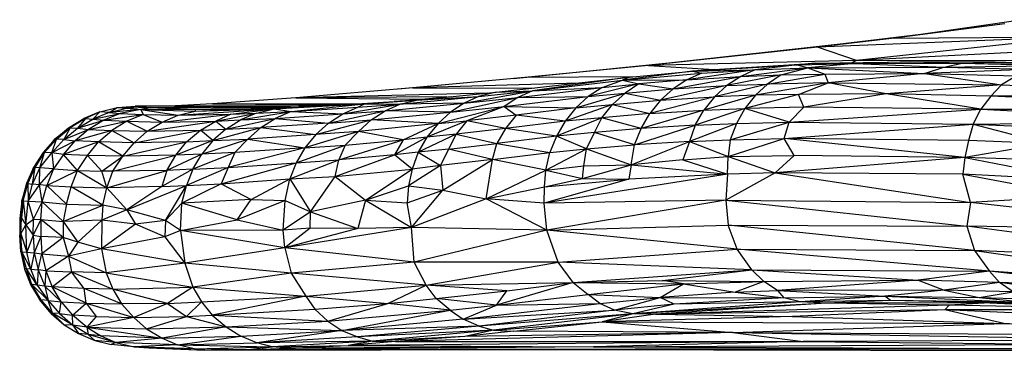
# Paper-space layout '_Derecha' of a CAD drawing. Header units: millimetres. Extents: x -677 to -71, y -2 to 78.
# Tile 1 of 13: x -677 to -628, y 2 to 19. Entities that reach past the tile are written whole.
import ezdxf

# ---------------------------------------------------------------- set-up
doc = ezdxf.new("R2010")
doc.units = ezdxf.units.MM

psp = doc.layouts.new('_Derecha')

# ---------------------------------------------------------------- linework, layer by layer
at = {"color": 7, "linetype": 'Continuous', "lineweight": 25}
for p, q in [((-627.691, 18.918), (-633.253, 18.191)), ((-626.782, 19.12), (-631.925, 18.378)), ((-627.691, 18.918), (-631.925, 18.378)), ((-631.925, 18.378), (-637.137, 17.726)), ((-631.925, 18.378), (-635.839, 17.909)), ((-631.925, 18.378), (-633.253, 18.191)), ((-635.839, 17.909), (-644.625, 16.926)), ((-624.147, 18.255), (-637.137, 17.726)), ((-633.253, 18.191), (-637.137, 17.726)), ((-635.839, 17.909), (-637.137, 17.726)), ((-624.147, 18.255), (-635.178, 17.062)), ((-616.851, 18.009), (-635.178, 17.062)), ((-633.253, 18.191), (-624.147, 18.255)), ((-637.137, 17.726), (-645.659, 16.806)), ((-637.137, 17.726), (-644.625, 16.926)), ((-635.178, 17.062), (-637.137, 17.726)), ((-644.625, 16.926), (-652.459, 16.144)), ((-635.178, 17.062), (-645.659, 16.806)), ((-644.625, 16.926), (-645.659, 16.806)), ((-642.339, 16.614), (-637.23, 16.921)), ((-637.23, 16.921), (-638.139, 16.85)), ((-638.139, 16.85), (-635.237, 16.914)), ((-635.237, 16.914), (-637.622, 16.694)), ((-637.23, 16.921), (-632.439, 16.996)), ((-637.23, 16.921), (-635.237, 16.914)), ((-635.178, 17.062), (-635.404, 16.949)), ((-632.439, 16.996), (-635.237, 16.914)), ((-635.237, 16.914), (-629.844, 16.922)), ((-635.237, 16.914), (-630.771, 16.727)), ((-626.178, 17.051), (-635.178, 17.062)), ((-628.175, 16.971), (-632.439, 16.996)), ((-632.439, 16.996), (-629.844, 16.922)), ((-630.771, 16.727), (-629.844, 16.922)), ((-629.844, 16.922), (-628.175, 16.971)), ((-629.844, 16.922), (-625.311, 16.81)), ((-629.844, 16.922), (-623.973, 16.848)), ((-628.175, 16.971), (-623.973, 16.848)), ((-619.024, 16.764), (-628.175, 16.971)), ((-628.175, 16.971), (-618.091, 16.763)), ((-645.659, 16.806), (-652.398, 16.15)), ((-645.659, 16.806), (-651.879, 16.197)), ((-643.43, 16.528), (-646.964, 16.075)), ((-646.964, 16.075), (-642.968, 16.419)), ((-646.605, 16.218), (-643.43, 16.528)), ((-645.659, 16.806), (-642.32, 16.615)), ((-640.293, 16.585), (-643.719, 16.085)), ((-642.968, 16.419), (-643.719, 16.085)), ((-643.43, 16.528), (-638.139, 16.85)), ((-642.339, 16.614), (-643.43, 16.528)), ((-643.43, 16.528), (-640.293, 16.585)), ((-643.43, 16.528), (-642.968, 16.419)), ((-642.968, 16.419), (-640.293, 16.585)), ((-642.339, 16.614), (-638.139, 16.85)), ((-641.008, 16.254), (-637.622, 16.694)), ((-640.293, 16.585), (-641.008, 16.254)), ((-638.139, 16.85), (-640.293, 16.585)), ((-640.293, 16.585), (-637.622, 16.694)), ((-639.651, 15.875), (-636.761, 16.38)), ((-638.969, 16.333), (-637.622, 16.694)), ((-638.969, 16.333), (-636.761, 16.38)), ((-638.139, 16.85), (-637.622, 16.694)), ((-637.622, 16.694), (-630.771, 16.727)), ((-637.622, 16.694), (-636.761, 16.38)), ((-637.622, 16.694), (-631.738, 16.4)), ((-636.761, 16.38), (-631.738, 16.4)), ((-636.761, 16.38), (-636.591, 15.942)), ((-631.738, 16.4), (-636.591, 15.942)), ((-631.738, 16.4), (-630.771, 16.727)), ((-626.312, 16.621), (-631.738, 16.4)), ((-631.738, 16.4), (-627.865, 15.84)), ((-631.738, 16.4), (-627.108, 16.292)), ((-630.771, 16.727), (-625.311, 16.81)), ((-630.771, 16.727), (-626.312, 16.621)), ((-651.879, 16.197), (-658.267, 15.617)), ((-651.879, 16.197), (-657.538, 15.678)), ((-649.201, 15.925), (-657.538, 15.678)), ((-653.326, 15.459), (-646.605, 16.218)), ((-646.46, 16.232), (-651.879, 16.197)), ((-646.605, 16.218), (-651.498, 15.525)), ((-651.498, 15.525), (-646.964, 16.075)), ((-646.138, 15.882), (-648.692, 15.241)), ((-647.991, 15.702), (-646.964, 16.075)), ((-647.991, 15.702), (-646.138, 15.882)), ((-646.605, 16.218), (-646.964, 16.075)), ((-646.964, 16.075), (-643.719, 16.085)), ((-646.964, 16.075), (-646.138, 15.882)), ((-646.138, 15.882), (-646.836, 15.422)), ((-643.719, 16.085), (-646.138, 15.882)), ((-646.138, 15.882), (-644.417, 15.627)), ((-644.417, 15.627), (-641.008, 16.254)), ((-643.719, 16.085), (-644.417, 15.627)), ((-643.719, 16.085), (-641.008, 16.254)), ((-638.969, 16.333), (-641.702, 15.797)), ((-641.008, 16.254), (-641.702, 15.797)), ((-641.008, 16.254), (-638.969, 16.333)), ((-636.591, 15.942), (-640.264, 15.305)), ((-638.969, 16.333), (-639.651, 15.875)), ((-636.591, 15.942), (-639.651, 15.875)), ((-638.094, 15.351), (-636.591, 15.942)), ((-636.591, 15.942), (-627.865, 15.84)), ((-633.672, 15.38), (-636.591, 15.942)), ((-627.108, 16.292), (-627.865, 15.84)), ((-657.538, 15.678), (-663.423, 15.184)), ((-653.75, 15.418), (-663.423, 15.184)), ((-657.538, 15.678), (-651.451, 15.671)), ((-657.342, 15.069), (-653.326, 15.459)), ((-654.936, 14.911), (-651.498, 15.525)), ((-654.214, 15.245), (-651.498, 15.525)), ((-653.326, 15.459), (-654.214, 15.245)), ((-653.326, 15.459), (-651.498, 15.525)), ((-652.239, 15.193), (-647.991, 15.702)), ((-651.498, 15.525), (-652.239, 15.193)), ((-651.498, 15.525), (-647.991, 15.702)), ((-649.32, 14.667), (-646.836, 15.422)), ((-647.991, 15.702), (-648.692, 15.241)), ((-648.692, 15.241), (-646.836, 15.422)), ((-646.836, 15.422), (-647.46, 14.848)), ((-646.836, 15.422), (-644.417, 15.627)), ((-646.836, 15.422), (-645.043, 15.055)), ((-641.702, 15.797), (-645.043, 15.055)), ((-645.043, 15.055), (-644.417, 15.627)), ((-644.417, 15.627), (-641.702, 15.797)), ((-639.651, 15.875), (-642.326, 15.227)), ((-641.702, 15.797), (-642.326, 15.227)), ((-641.702, 15.797), (-639.651, 15.875)), ((-639.651, 15.875), (-640.264, 15.305)), ((-627.865, 15.84), (-633.672, 15.38)), ((-628.398, 15.263), (-627.865, 15.84)), ((-627.865, 15.84), (-614.845, 15.22)), ((-663.423, 15.184), (-667.627, 14.871)), ((-667.627, 14.871), (-660.027, 14.9)), ((-655.809, 15.221), (-663.423, 15.184)), ((-663.423, 15.184), (-657.131, 15.11)), ((-662.793, 14.727), (-658.472, 14.997)), ((-659.97, 14.877), (-657.342, 15.069)), ((-659.97, 14.877), (-658.472, 14.997)), ((-658.924, 14.524), (-654.936, 14.911)), ((-658.472, 14.997), (-655.559, 15.243)), ((-657.342, 15.069), (-658.472, 14.997)), ((-658.192, 14.858), (-654.214, 15.245)), ((-658.192, 14.858), (-657.342, 15.069)), ((-654.936, 14.911), (-658.192, 14.858)), ((-657.342, 15.069), (-654.214, 15.245)), ((-655.627, 14.451), (-652.239, 15.193)), ((-654.936, 14.911), (-655.627, 14.451)), ((-654.214, 15.245), (-654.936, 14.911)), ((-654.936, 14.911), (-652.239, 15.193)), ((-652.925, 14.737), (-648.692, 15.241)), ((-652.239, 15.193), (-652.925, 14.737)), ((-652.239, 15.193), (-648.692, 15.241)), ((-648.692, 15.241), (-649.32, 14.667)), ((-647.46, 14.848), (-645.043, 15.055)), ((-642.326, 15.227), (-645.583, 14.385)), ((-645.043, 15.055), (-645.583, 14.385)), ((-645.043, 15.055), (-642.326, 15.227)), ((-640.264, 15.305), (-642.863, 14.558)), ((-642.326, 15.227), (-642.863, 14.558)), ((-640.264, 15.305), (-642.326, 15.227)), ((-638.094, 15.351), (-640.792, 14.635)), ((-640.264, 15.305), (-640.792, 14.635)), ((-638.094, 15.351), (-640.264, 15.305)), ((-633.672, 15.38), (-638.094, 15.351)), ((-637.833, 14.706), (-638.094, 15.351)), ((-633.672, 15.38), (-637.833, 14.706)), ((-628.905, 14.599), (-633.672, 15.38)), ((-628.398, 15.263), (-633.672, 15.38)), ((-628.398, 15.263), (-628.905, 14.599)), ((-615.325, 14.653), (-628.398, 15.263)), ((-614.845, 15.22), (-628.398, 15.263)), ((-673.298, 14.481), (-674.112, 14.134)), ((-673.298, 14.481), (-674.028, 14.135)), ((-673.298, 14.481), (-673.663, 14.107)), ((-672.832, 14.446), (-673.663, 14.107)), ((-673.298, 14.481), (-672.429, 14.688)), ((-672.832, 14.446), (-673.298, 14.481)), ((-672.832, 14.446), (-672.429, 14.688)), ((-672.832, 14.446), (-671.964, 14.653)), ((-671.23, 14.586), (-672.832, 14.446)), ((-672.832, 14.446), (-672.279, 14.386)), ((-672.429, 14.688), (-671.528, 14.759)), ((-672.429, 14.688), (-671.964, 14.653)), ((-671.23, 14.586), (-672.279, 14.386)), ((-671.964, 14.653), (-671.528, 14.759)), ((-670.775, 14.684), (-671.964, 14.653)), ((-671.964, 14.653), (-671.23, 14.586)), ((-662.138, 14.768), (-671.528, 14.759)), ((-671.528, 14.759), (-670.775, 14.684)), ((-663.69, 14.696), (-671.528, 14.759)), ((-662.506, 14.745), (-671.528, 14.759)), ((-670.775, 14.684), (-671.23, 14.586)), ((-668.507, 14.593), (-671.23, 14.586)), ((-671.23, 14.586), (-669.352, 14.302)), ((-671.23, 14.586), (-668.494, 14.511)), ((-671.23, 14.586), (-671.124, 14.337)), ((-668.507, 14.593), (-670.775, 14.684)), ((-664.672, 14.661), (-670.775, 14.684)), ((-667.627, 14.871), (-669.809, 14.761)), ((-669.352, 14.302), (-664.518, 14.616)), ((-669.352, 14.302), (-668.494, 14.511)), ((-666.291, 14.605), (-668.507, 14.593)), ((-666.675, 14.592), (-668.507, 14.593)), ((-668.507, 14.593), (-668.494, 14.511)), ((-668.494, 14.511), (-664.518, 14.616)), ((-668.494, 14.511), (-666.675, 14.592)), ((-667.627, 14.871), (-661.13, 14.831)), ((-667.461, 14.01), (-665.412, 14.408)), ((-666.699, 14.349), (-664.518, 14.616)), ((-666.699, 14.349), (-665.412, 14.408)), ((-666.675, 14.592), (-662.793, 14.727)), ((-664.518, 14.616), (-666.675, 14.592)), ((-666.21, 14.066), (-663.667, 14.485)), ((-665.412, 14.408), (-666.21, 14.066)), ((-665.412, 14.408), (-664.518, 14.616)), ((-665.412, 14.408), (-663.667, 14.485)), ((-664.518, 14.616), (-659.97, 14.877)), ((-664.518, 14.616), (-662.793, 14.727)), ((-664.518, 14.616), (-663.667, 14.485)), ((-663.667, 14.485), (-664.463, 14.144)), ((-663.667, 14.485), (-659.97, 14.877)), ((-663.667, 14.485), (-660.301, 14.704)), ((-663.667, 14.485), (-661.054, 14.369)), ((-659.97, 14.877), (-662.793, 14.727)), ((-661.774, 13.905), (-658.924, 14.524)), ((-661.054, 14.369), (-658.192, 14.858)), ((-661.054, 14.369), (-660.301, 14.704)), ((-661.054, 14.369), (-658.924, 14.524)), ((-660.301, 14.704), (-659.97, 14.877)), ((-660.301, 14.704), (-658.192, 14.858)), ((-659.97, 14.877), (-658.192, 14.858)), ((-659.635, 14.061), (-658.924, 14.524)), ((-659.635, 14.061), (-655.627, 14.451)), ((-658.924, 14.524), (-658.192, 14.858)), ((-655.627, 14.451), (-658.924, 14.524)), ((-656.25, 13.878), (-652.925, 14.737)), ((-656.25, 13.878), (-655.627, 14.451)), ((-655.627, 14.451), (-652.925, 14.737)), ((-652.925, 14.737), (-654.813, 14.018)), ((-652.925, 14.737), (-649.32, 14.667)), ((-652.925, 14.737), (-652.32, 14.301)), ((-649.32, 14.667), (-652.32, 14.301)), ((-647.46, 14.848), (-649.859, 13.994)), ((-649.32, 14.667), (-649.859, 13.994)), ((-649.32, 14.667), (-647.46, 14.848)), ((-647.997, 14.176), (-647.46, 14.848)), ((-647.46, 14.848), (-645.583, 14.385)), ((-642.863, 14.558), (-646.022, 13.632)), ((-645.583, 14.385), (-642.863, 14.558)), ((-640.792, 14.635), (-643.3, 13.805)), ((-643.3, 13.805), (-642.863, 14.558)), ((-642.863, 14.558), (-640.792, 14.635)), ((-640.792, 14.635), (-641.222, 13.882)), ((-637.833, 14.706), (-640.792, 14.635)), ((-638.557, 13.953), (-640.792, 14.635)), ((-638.557, 13.953), (-637.833, 14.706)), ((-638.557, 13.953), (-628.905, 14.599)), ((-628.905, 14.599), (-637.833, 14.706)), ((-629.299, 13.851), (-628.905, 14.599)), ((-628.905, 14.599), (-615.325, 14.653)), ((-628.905, 14.599), (-615.758, 13.984)), ((-674.884, 13.669), (-674.028, 14.135)), ((-674.884, 13.669), (-674.112, 14.134)), ((-674.028, 14.135), (-674.801, 13.671)), ((-674.028, 14.135), (-674.433, 13.644)), ((-674.433, 13.644), (-673.663, 14.107)), ((-674.433, 13.644), (-673.104, 14.046)), ((-674.112, 14.134), (-674.028, 14.135)), ((-674.028, 14.135), (-673.663, 14.107)), ((-673.104, 14.046), (-673.868, 13.581)), ((-673.868, 13.581), (-671.939, 13.996)), ((-673.663, 14.107), (-672.279, 14.386)), ((-673.663, 14.107), (-673.104, 14.046)), ((-672.279, 14.386), (-673.104, 14.046)), ((-673.104, 14.046), (-671.124, 14.337)), ((-673.104, 14.046), (-671.939, 13.996)), ((-671.939, 13.996), (-672.692, 13.532)), ((-672.279, 14.386), (-671.124, 14.337)), ((-671.124, 14.337), (-671.939, 13.996)), ((-671.939, 13.996), (-670.912, 13.494)), ((-671.939, 13.996), (-670.164, 13.959)), ((-671.124, 14.337), (-670.164, 13.959)), ((-671.124, 14.337), (-669.352, 14.302)), ((-670.912, 13.494), (-667.461, 14.01)), ((-670.912, 13.494), (-670.164, 13.959)), ((-670.164, 13.959), (-666.699, 14.349)), ((-670.164, 13.959), (-669.352, 14.302)), ((-670.164, 13.959), (-667.461, 14.01)), ((-669.352, 14.302), (-666.699, 14.349)), ((-668.225, 13.547), (-667.461, 14.01)), ((-666.699, 14.349), (-667.461, 14.01)), ((-667.461, 14.01), (-666.21, 14.066)), ((-667.461, 14.01), (-666.946, 13.6)), ((-666.946, 13.6), (-664.463, 14.144)), ((-666.946, 13.6), (-666.21, 14.066)), ((-666.21, 14.066), (-664.463, 14.144)), ((-665.192, 13.679), (-664.463, 14.144)), ((-661.774, 13.905), (-665.192, 13.679)), ((-664.463, 14.144), (-661.054, 14.369)), ((-664.463, 14.144), (-661.774, 13.905)), ((-662.418, 13.327), (-659.635, 14.061)), ((-662.418, 13.327), (-661.774, 13.905)), ((-661.774, 13.905), (-661.054, 14.369)), ((-661.774, 13.905), (-659.635, 14.061)), ((-660.271, 13.486), (-659.635, 14.061)), ((-656.25, 13.878), (-659.635, 14.061)), ((-654.813, 14.018), (-656.822, 13.197)), ((-656.25, 13.878), (-654.813, 14.018)), ((-654.813, 14.018), (-655.347, 13.344)), ((-652.32, 14.301), (-654.813, 14.018)), ((-652.857, 13.629), (-654.813, 14.018)), ((-652.32, 14.301), (-652.857, 13.629)), ((-649.859, 13.994), (-652.857, 13.629)), ((-649.859, 13.994), (-652.32, 14.301)), ((-647.997, 14.176), (-650.296, 13.239)), ((-649.859, 13.994), (-650.296, 13.239)), ((-647.997, 14.176), (-649.859, 13.994)), ((-648.383, 13.432), (-647.997, 14.176)), ((-645.583, 14.385), (-647.997, 14.176)), ((-646.022, 13.632), (-647.997, 14.176)), ((-646.022, 13.632), (-645.583, 14.385)), ((-641.543, 13.065), (-638.557, 13.953)), ((-641.222, 13.882), (-638.557, 13.953)), ((-638.812, 13.133), (-638.557, 13.953)), ((-638.557, 13.953), (-629.299, 13.851)), ((-629.299, 13.851), (-615.758, 13.984)), ((-674.801, 13.671), (-675.576, 13.09)), ((-675.576, 13.09), (-674.884, 13.669)), ((-675.488, 13.097), (-674.801, 13.671)), ((-674.801, 13.671), (-675.125, 13.07)), ((-675.125, 13.07), (-674.433, 13.644)), ((-675.125, 13.07), (-673.868, 13.581)), ((-674.884, 13.669), (-674.801, 13.671)), ((-674.801, 13.671), (-674.433, 13.644)), ((-673.868, 13.581), (-674.551, 13.004)), ((-672.692, 13.532), (-674.551, 13.004)), ((-674.433, 13.644), (-673.868, 13.581)), ((-673.868, 13.581), (-672.692, 13.532)), ((-673.367, 12.956), (-672.692, 13.532)), ((-672.692, 13.532), (-671.58, 12.915)), ((-672.692, 13.532), (-670.912, 13.494)), ((-671.58, 12.915), (-668.225, 13.547)), ((-671.58, 12.915), (-670.912, 13.494)), ((-670.912, 13.494), (-668.225, 13.547)), ((-668.933, 12.963), (-668.225, 13.547)), ((-668.225, 13.547), (-666.946, 13.6)), ((-667.603, 13.021), (-668.225, 13.547)), ((-667.603, 13.021), (-665.192, 13.679)), ((-666.946, 13.6), (-667.603, 13.021)), ((-666.946, 13.6), (-665.192, 13.679)), ((-665.192, 13.679), (-665.845, 13.102)), ((-665.192, 13.679), (-662.418, 13.327)), ((-660.271, 13.486), (-662.97, 12.652)), ((-660.271, 13.486), (-662.418, 13.327)), ((-660.933, 12.799), (-660.271, 13.486)), ((-656.25, 13.878), (-660.271, 13.486)), ((-658.023, 13.061), (-660.271, 13.486)), ((-658.023, 13.061), (-656.25, 13.878)), ((-656.25, 13.878), (-656.822, 13.197)), ((-652.857, 13.629), (-655.347, 13.344)), ((-652.857, 13.629), (-653.292, 12.874)), ((-650.296, 13.239), (-652.857, 13.629)), ((-648.383, 13.432), (-650.296, 13.239)), ((-648.778, 12.604), (-648.383, 13.432)), ((-646.022, 13.632), (-648.383, 13.432)), ((-646.352, 12.815), (-648.383, 13.432)), ((-646.352, 12.815), (-643.3, 13.805)), ((-646.352, 12.815), (-646.022, 13.632)), ((-643.3, 13.805), (-646.022, 13.632)), ((-641.222, 13.882), (-643.581, 12.984)), ((-643.3, 13.805), (-643.581, 12.984)), ((-643.3, 13.805), (-641.222, 13.882)), ((-641.222, 13.882), (-641.543, 13.065)), ((-638.812, 13.133), (-629.299, 13.851)), ((-629.299, 13.851), (-629.523, 13.021)), ((-629.299, 13.851), (-621.048, 13.482)), ((-629.299, 13.851), (-625.59, 12.879)), ((-675.576, 13.09), (-676.159, 12.429)), ((-676.092, 12.423), (-675.488, 13.097)), ((-676.092, 12.423), (-675.576, 13.09)), ((-675.721, 12.398), (-675.488, 13.097)), ((-675.721, 12.398), (-675.125, 13.07)), ((-674.551, 13.004), (-675.721, 12.398)), ((-675.488, 13.097), (-675.576, 13.09)), ((-675.125, 13.07), (-675.488, 13.097)), ((-675.138, 12.329), (-674.551, 13.004)), ((-673.367, 12.956), (-675.138, 12.329)), ((-675.125, 13.07), (-674.551, 13.004)), ((-673.367, 12.956), (-674.551, 13.004)), ((-673.925, 12.273), (-673.367, 12.956)), ((-672.151, 12.239), (-673.367, 12.956)), ((-671.58, 12.915), (-673.367, 12.956)), ((-672.151, 12.239), (-668.933, 12.963)), ((-672.151, 12.239), (-671.58, 12.915)), ((-668.933, 12.963), (-671.58, 12.915)), ((-667.603, 13.021), (-669.469, 12.282)), ((-669.469, 12.282), (-668.933, 12.963)), ((-668.933, 12.963), (-667.603, 13.021)), ((-668.164, 12.344), (-665.845, 13.102)), ((-667.603, 13.021), (-668.164, 12.344)), ((-667.603, 13.021), (-665.845, 13.102)), ((-666.498, 12.419), (-665.845, 13.102)), ((-662.418, 13.327), (-665.845, 13.102)), ((-665.845, 13.102), (-662.97, 12.652)), ((-662.418, 13.327), (-662.97, 12.652)), ((-661.255, 12.05), (-658.023, 13.061)), ((-660.933, 12.799), (-658.023, 13.061)), ((-656.822, 13.197), (-658.46, 12.304)), ((-658.023, 13.061), (-658.46, 12.304)), ((-656.822, 13.197), (-658.023, 13.061)), ((-655.347, 13.344), (-657.258, 12.44)), ((-656.822, 13.197), (-657.258, 12.44)), ((-655.347, 13.344), (-656.822, 13.197)), ((-655.347, 13.344), (-655.738, 12.592)), ((-655.347, 13.344), (-653.292, 12.874)), ((-650.296, 13.239), (-653.292, 12.874)), ((-650.296, 13.239), (-650.621, 12.42)), ((-648.778, 12.604), (-650.296, 13.239)), ((-646.519, 11.803), (-643.581, 12.984)), ((-643.581, 12.984), (-646.352, 12.815)), ((-643.581, 12.984), (-643.929, 12.052)), ((-643.581, 12.984), (-641.543, 13.065)), ((-643.581, 12.984), (-641.637, 12.217)), ((-641.637, 12.217), (-638.812, 13.133)), ((-641.543, 13.065), (-641.637, 12.217)), ((-641.543, 13.065), (-638.812, 13.133)), ((-638.312, 12.268), (-638.812, 13.133)), ((-629.718, 12.178), (-638.812, 13.133)), ((-629.523, 13.021), (-638.812, 13.133)), ((-629.523, 13.021), (-629.718, 12.178)), ((-625.59, 12.879), (-629.523, 13.021)), ((-676.159, 12.429), (-676.65, 11.663)), ((-676.092, 12.423), (-676.65, 11.663)), ((-676.57, 11.669), (-676.092, 12.423)), ((-676.328, 11.65), (-676.092, 12.423)), ((-676.092, 12.423), (-676.159, 12.429)), ((-675.721, 12.398), (-676.092, 12.423)), ((-666.498, 12.419), (-668.616, 11.585)), ((-666.498, 12.419), (-668.164, 12.344)), ((-662.97, 12.652), (-666.841, 11.667)), ((-666.498, 12.419), (-666.841, 11.667)), ((-662.97, 12.652), (-666.498, 12.419)), ((-663.415, 11.894), (-660.933, 12.799)), ((-662.97, 12.652), (-663.415, 11.894)), ((-662.97, 12.652), (-660.933, 12.799)), ((-660.933, 12.799), (-661.255, 12.05)), ((-657.258, 12.44), (-658.46, 12.304)), ((-657.258, 12.44), (-657.559, 11.583)), ((-655.738, 12.592), (-657.258, 12.44)), ((-657.258, 12.44), (-656.134, 11.763)), ((-655.738, 12.592), (-656.134, 11.763)), ((-655.738, 12.592), (-653.292, 12.874)), ((-653.518, 12.068), (-655.738, 12.592)), ((-653.518, 12.068), (-653.292, 12.874)), ((-653.518, 12.068), (-650.621, 12.42)), ((-653.292, 12.874), (-650.621, 12.42)), ((-650.834, 11.539), (-648.778, 12.604)), ((-650.834, 11.539), (-650.621, 12.42)), ((-650.621, 12.42), (-648.778, 12.604)), ((-648.916, 11.754), (-648.778, 12.604)), ((-648.778, 12.604), (-646.352, 12.815)), ((-648.778, 12.604), (-646.519, 11.803)), ((-646.519, 11.803), (-646.352, 12.815)), ((-625.59, 12.879), (-629.718, 12.178)), ((-676.328, 11.65), (-675.721, 12.398)), ((-675.721, 12.398), (-675.632, 11.603)), ((-675.138, 12.329), (-675.721, 12.398)), ((-675.138, 12.329), (-675.632, 11.603)), ((-674.426, 11.521), (-675.138, 12.329)), ((-673.925, 12.273), (-675.138, 12.329)), ((-674.426, 11.521), (-673.925, 12.273)), ((-672.151, 12.239), (-673.925, 12.273)), ((-673.195, 11.485), (-673.925, 12.273)), ((-673.195, 11.485), (-672.151, 12.239)), ((-672.64, 11.479), (-669.469, 12.282)), ((-672.64, 11.479), (-672.151, 12.239)), ((-669.469, 12.282), (-672.151, 12.239)), ((-668.164, 12.344), (-669.926, 11.522)), ((-669.926, 11.522), (-669.469, 12.282)), ((-668.164, 12.344), (-669.469, 12.282)), ((-668.616, 11.585), (-668.164, 12.344)), ((-663.734, 11.088), (-661.255, 12.05)), ((-663.415, 11.894), (-661.255, 12.05)), ((-661.446, 11.213), (-658.46, 12.304)), ((-661.446, 11.213), (-661.255, 12.05)), ((-658.46, 12.304), (-661.255, 12.05)), ((-657.559, 11.583), (-658.46, 12.304)), ((-653.518, 12.068), (-656.134, 11.763)), ((-656.022, 10.529), (-653.518, 12.068)), ((-653.842, 10.092), (-653.518, 12.068)), ((-650.834, 11.539), (-653.518, 12.068)), ((-643.929, 12.052), (-646.519, 11.803)), ((-643.929, 12.052), (-641.637, 12.217)), ((-643.929, 12.052), (-641.679, 11.324)), ((-641.679, 11.324), (-641.637, 12.217)), ((-641.637, 12.217), (-638.312, 12.268)), ((-641.637, 12.217), (-639.269, 11.393)), ((-639.269, 11.393), (-638.312, 12.268)), ((-629.718, 12.178), (-639.269, 11.393)), ((-629.718, 12.178), (-638.312, 12.268)), ((-629.718, 12.178), (-629.818, 11.331)), ((-623.008, 11.947), (-629.718, 12.178)), ((-629.718, 12.178), (-623.928, 11.033)), ((-676.65, 11.663), (-677.004, 10.858)), ((-676.94, 10.85), (-676.57, 11.669)), ((-676.94, 10.85), (-676.65, 11.663)), ((-676.689, 10.833), (-676.57, 11.669)), ((-676.689, 10.833), (-676.328, 11.65)), ((-676.57, 11.669), (-676.65, 11.663)), ((-676.328, 11.65), (-676.57, 11.669)), ((-676.338, 10.796), (-676.328, 11.65)), ((-676.338, 10.796), (-675.632, 11.603)), ((-675.632, 11.603), (-676.328, 11.65)), ((-675.632, 11.603), (-675.966, 10.754)), ((-675.966, 10.754), (-674.426, 11.521)), ((-675.632, 11.603), (-674.426, 11.521)), ((-674.74, 10.695), (-674.426, 11.521)), ((-674.426, 11.521), (-672.959, 10.647)), ((-674.426, 11.521), (-673.195, 11.485)), ((-672.959, 10.647), (-673.195, 11.485)), ((-672.64, 11.479), (-673.195, 11.485)), ((-672.959, 10.647), (-669.926, 11.522)), ((-672.959, 10.647), (-672.64, 11.479)), ((-669.926, 11.522), (-672.64, 11.479)), ((-668.616, 11.585), (-670.184, 10.702)), ((-669.926, 11.522), (-670.184, 10.702)), ((-668.616, 11.585), (-669.926, 11.522)), ((-666.841, 11.667), (-668.937, 10.765)), ((-668.616, 11.585), (-668.937, 10.765)), ((-668.616, 11.585), (-666.841, 11.667)), ((-667.184, 10.845), (-663.415, 11.894)), ((-666.841, 11.667), (-667.184, 10.845)), ((-666.841, 11.667), (-663.415, 11.894)), ((-663.415, 11.894), (-663.734, 11.088)), ((-661.446, 11.213), (-657.559, 11.583)), ((-659.907, 10.018), (-657.559, 11.583)), ((-656.134, 11.763), (-657.755, 10.735)), ((-657.559, 11.583), (-657.755, 10.735)), ((-656.134, 11.763), (-657.559, 11.583)), ((-656.134, 11.763), (-656.022, 10.529)), ((-653.842, 10.092), (-650.834, 11.539)), ((-650.893, 10.683), (-650.834, 11.539)), ((-650.834, 11.539), (-648.916, 11.754)), ((-650.834, 11.539), (-648.98, 11.105)), ((-648.98, 11.105), (-646.519, 11.803)), ((-648.98, 11.105), (-648.916, 11.754)), ((-648.916, 11.754), (-646.519, 11.803)), ((-646.519, 11.803), (-646.652, 11.069)), ((-646.519, 11.803), (-641.679, 11.324)), ((-667.184, 10.845), (-663.734, 11.088)), ((-665.682, 10.058), (-663.734, 11.088)), ((-663.956, 10.004), (-663.734, 11.088)), ((-663.734, 11.088), (-661.446, 11.213)), ((-663.734, 11.088), (-662.688, 9.436)), ((-662.688, 9.436), (-661.446, 11.213)), ((-661.446, 11.213), (-659.907, 10.018)), ((-641.679, 11.324), (-650.915, 9.869)), ((-646.652, 11.069), (-650.915, 9.869)), ((-650.893, 10.683), (-648.98, 11.105)), ((-650.893, 10.683), (-646.652, 11.069)), ((-648.98, 11.105), (-646.652, 11.069)), ((-641.679, 11.324), (-646.652, 11.069)), ((-639.269, 11.393), (-641.76, 10.012)), ((-641.679, 11.324), (-641.76, 10.012)), ((-639.269, 11.393), (-641.679, 11.324)), ((-639.269, 11.393), (-629.426, 9.908)), ((-629.818, 11.331), (-639.269, 11.393)), ((-629.426, 9.908), (-629.818, 11.331)), ((-629.818, 11.331), (-623.933, 10.221)), ((-623.928, 11.033), (-629.818, 11.331)), ((-677.004, 10.858), (-677.234, 9.991)), ((-677.234, 9.991), (-676.94, 10.85)), ((-677.163, 9.991), (-676.94, 10.85)), ((-677.004, 10.858), (-676.94, 10.85)), ((-676.94, 10.85), (-676.919, 9.972)), ((-676.94, 10.85), (-676.689, 10.833)), ((-676.919, 9.972), (-676.689, 10.833)), ((-676.919, 9.972), (-676.338, 10.796)), ((-676.338, 10.796), (-676.689, 10.833)), ((-675.966, 10.754), (-676.338, 10.796)), ((-676.216, 9.94), (-676.338, 10.796)), ((-676.216, 9.94), (-675.966, 10.754)), ((-675.966, 10.754), (-674.986, 9.823)), ((-675.966, 10.754), (-674.74, 10.695)), ((-674.986, 9.823), (-674.74, 10.695)), ((-673.156, 9.769), (-674.74, 10.695)), ((-674.74, 10.695), (-672.959, 10.647)), ((-673.156, 9.769), (-672.959, 10.647)), ((-670.184, 10.702), (-672.959, 10.647)), ((-672.959, 10.647), (-671.937, 9.525)), ((-671.937, 9.525), (-668.937, 10.765)), ((-670.184, 10.702), (-671.937, 9.525)), ((-670.184, 10.702), (-668.937, 10.765)), ((-669.997, 8.986), (-668.937, 10.765)), ((-667.184, 10.845), (-669.173, 9.869)), ((-669.173, 9.869), (-668.937, 10.765)), ((-668.937, 10.765), (-667.184, 10.845)), ((-667.184, 10.845), (-665.682, 10.058)), ((-659.907, 10.018), (-657.755, 10.735)), ((-657.755, 10.735), (-657.816, 9.888)), ((-657.816, 9.888), (-656.022, 10.529)), ((-657.755, 10.735), (-656.022, 10.529)), ((-657.59, 8.631), (-656.022, 10.529)), ((-656.022, 10.529), (-653.842, 10.092)), ((-653.842, 10.092), (-650.893, 10.683)), ((-650.915, 9.869), (-650.893, 10.683)), ((-677.234, 9.991), (-677.327, 9.092)), ((-677.163, 9.991), (-677.259, 9.117)), ((-677.259, 9.117), (-677.234, 9.991)), ((-677.234, 9.991), (-677.163, 9.991)), ((-677.163, 9.991), (-677.033, 8.779)), ((-677.163, 9.991), (-676.919, 9.972)), ((-677.033, 8.779), (-676.919, 9.972)), ((-676.653, 9.053), (-676.919, 9.972)), ((-676.919, 9.972), (-676.216, 9.94)), ((-676.653, 9.053), (-676.216, 9.94)), ((-676.272, 9.038), (-676.216, 9.94)), ((-675.148, 8.942), (-676.216, 9.94)), ((-676.216, 9.94), (-674.986, 9.823)), ((-665.682, 10.058), (-669.173, 9.869)), ((-666.39, 9.02), (-665.682, 10.058)), ((-663.956, 10.004), (-666.39, 9.02)), ((-665.682, 10.058), (-663.956, 10.004)), ((-664.061, 8.504), (-663.956, 10.004)), ((-663.956, 10.004), (-662.688, 9.436)), ((-659.907, 10.018), (-662.688, 9.436)), ((-659.907, 10.018), (-660.299, 8.588)), ((-659.907, 10.018), (-657.59, 8.631)), ((-659.907, 10.018), (-657.816, 9.888)), ((-653.842, 10.092), (-657.59, 8.631)), ((-650.77, 8.504), (-653.842, 10.092)), ((-650.915, 9.869), (-653.842, 10.092)), ((-641.76, 10.012), (-650.915, 9.869)), ((-641.76, 10.012), (-650.77, 8.504)), ((-641.76, 10.012), (-629.604, 8.709)), ((-641.76, 10.012), (-629.426, 9.908)), ((-641.76, 10.012), (-641.633, 8.762)), ((-623.933, 10.221), (-629.426, 9.908)), ((-674.986, 9.823), (-675.148, 8.942)), ((-675.148, 8.942), (-673.156, 9.769)), ((-674.986, 9.823), (-673.156, 9.769)), ((-673.156, 9.769), (-673.208, 9.009)), ((-671.937, 9.525), (-673.208, 9.009)), ((-671.937, 9.525), (-673.156, 9.769)), ((-669.997, 8.986), (-671.937, 9.525)), ((-671.937, 9.525), (-671.511, 8.803)), ((-669.173, 9.869), (-669.997, 8.986)), ((-669.23, 8.483), (-669.173, 9.869)), ((-666.39, 9.02), (-669.173, 9.869)), ((-662.688, 9.436), (-664.061, 8.504)), ((-662.703, 8.61), (-662.688, 9.436)), ((-662.688, 9.436), (-660.299, 8.588)), ((-657.59, 8.631), (-657.816, 9.888)), ((-650.77, 8.504), (-650.915, 9.869)), ((-629.426, 9.908), (-629.604, 8.709)), ((-616.545, 8.452), (-629.426, 9.908)), ((-677.327, 9.092), (-677.342, 8.276)), ((-677.327, 9.092), (-677.259, 9.117)), ((-677.327, 9.092), (-677.279, 8.312)), ((-677.279, 8.312), (-677.259, 9.117)), ((-677.259, 9.117), (-677.033, 8.779)), ((-677.033, 8.779), (-676.653, 9.053)), ((-676.663, 8.246), (-676.653, 9.053)), ((-676.272, 9.038), (-676.663, 8.246)), ((-676.653, 9.053), (-676.272, 9.038)), ((-676.272, 9.038), (-676.284, 8.187)), ((-675.153, 8.136), (-676.272, 9.038)), ((-676.272, 9.038), (-675.148, 8.942)), ((-675.148, 8.942), (-675.153, 8.136)), ((-673.208, 9.009), (-675.148, 8.942)), ((-675.148, 8.942), (-674.419, 7.895)), ((-673.208, 9.009), (-674.419, 7.895)), ((-673.208, 9.009), (-673.224, 7.57)), ((-671.511, 8.803), (-673.208, 9.009)), ((-669.997, 8.986), (-671.511, 8.803)), ((-669.997, 8.986), (-670.029, 8.172)), ((-669.23, 8.483), (-669.997, 8.986)), ((-669.23, 8.483), (-666.39, 9.02)), ((-666.39, 9.02), (-664.061, 8.504)), ((-677.279, 8.312), (-677.033, 8.779)), ((-677.033, 8.779), (-676.663, 8.246)), ((-676.979, 7.403), (-677.033, 8.779)), ((-671.511, 8.803), (-673.224, 7.57)), ((-670.029, 8.172), (-671.511, 8.803)), ((-669.23, 8.483), (-670.029, 8.172)), ((-664.061, 8.504), (-669.23, 8.483)), ((-663.987, 7.621), (-669.23, 8.483)), ((-669.23, 8.483), (-669.021, 6.839)), ((-662.703, 8.61), (-664.061, 8.504)), ((-663.987, 7.621), (-664.061, 8.504)), ((-657.59, 8.631), (-663.987, 7.621)), ((-662.703, 8.61), (-663.987, 7.621)), ((-660.299, 8.588), (-663.987, 7.621)), ((-660.299, 8.588), (-662.703, 8.61)), ((-657.59, 8.631), (-660.299, 8.588)), ((-650.77, 8.504), (-657.59, 8.631)), ((-657.47, 6.887), (-657.59, 8.631)), ((-650.77, 8.504), (-657.47, 6.887)), ((-650.77, 8.504), (-641.633, 8.762)), ((-641.179, 7.54), (-650.77, 8.504)), ((-650.208, 6.896), (-650.77, 8.504)), ((-629.226, 7.487), (-641.633, 8.762)), ((-641.633, 8.762), (-629.604, 8.709)), ((-641.179, 7.54), (-641.633, 8.762)), ((-616.545, 8.452), (-629.604, 8.709)), ((-616.128, 6.863), (-629.604, 8.709)), ((-629.604, 8.709), (-629.226, 7.487)), ((-677.342, 8.276), (-677.279, 8.312)), ((-677.342, 8.276), (-677.229, 7.405)), ((-677.29, 7.416), (-677.342, 8.276)), ((-677.279, 8.312), (-676.979, 7.403)), ((-677.229, 7.405), (-677.279, 8.312)), ((-676.663, 8.246), (-676.979, 7.403)), ((-676.663, 8.246), (-676.284, 8.187)), ((-676.663, 8.246), (-676.609, 7.363)), ((-676.284, 8.187), (-676.609, 7.363)), ((-676.284, 8.187), (-676.227, 7.314)), ((-675.153, 8.136), (-676.284, 8.187)), ((-675.153, 8.136), (-676.227, 7.314)), ((-674.419, 7.895), (-675.153, 8.136)), ((-675.153, 8.136), (-674.879, 7.191)), ((-670.029, 8.172), (-673.224, 7.57)), ((-670.029, 8.172), (-669.021, 6.839)), ((-674.419, 7.895), (-674.879, 7.191)), ((-673.224, 7.57), (-674.879, 7.191)), ((-673.224, 7.57), (-674.419, 7.895)), ((-673.224, 7.57), (-672.981, 6.355)), ((-669.021, 6.839), (-673.224, 7.57)), ((-663.987, 7.621), (-669.021, 6.839)), ((-657.47, 6.887), (-663.987, 7.621)), ((-663.987, 7.621), (-663.655, 6.335)), ((-650.208, 6.896), (-641.179, 7.54)), ((-628.468, 6.441), (-641.179, 7.54)), ((-641.179, 7.54), (-629.226, 7.487)), ((-640.446, 6.499), (-641.179, 7.54)), ((-616.128, 6.863), (-629.226, 7.487)), ((-629.226, 7.487), (-615.472, 5.48)), ((-629.226, 7.487), (-628.468, 6.441)), ((-677.229, 7.405), (-677.29, 7.416)), ((-677.29, 7.416), (-677.095, 6.542)), ((-676.789, 6.543), (-677.229, 7.405)), ((-677.005, 6.561), (-677.229, 7.405)), ((-677.229, 7.405), (-676.979, 7.403)), ((-677.229, 7.405), (-677.095, 6.542)), ((-676.979, 7.403), (-676.609, 7.363)), ((-676.789, 6.543), (-676.979, 7.403)), ((-676.609, 7.363), (-676.789, 6.543)), ((-676.609, 7.363), (-676.227, 7.314)), ((-676.609, 7.363), (-676.416, 6.502)), ((-676.416, 6.502), (-676.227, 7.314)), ((-676.227, 7.314), (-674.879, 7.191)), ((-676.227, 7.314), (-676.029, 6.457)), ((-674.879, 7.191), (-676.029, 6.457)), ((-674.879, 7.191), (-672.981, 6.355)), ((-674.879, 7.191), (-674.737, 6.397)), ((-677.005, 6.561), (-677.095, 6.542)), ((-677.095, 6.542), (-676.722, 5.758)), ((-677.095, 6.542), (-676.773, 5.739)), ((-676.463, 5.723), (-677.005, 6.561)), ((-676.789, 6.543), (-677.005, 6.561)), ((-676.722, 5.758), (-677.005, 6.561)), ((-676.789, 6.543), (-676.416, 6.502)), ((-676.463, 5.723), (-676.789, 6.543)), ((-676.416, 6.502), (-676.463, 5.723)), ((-676.029, 6.457), (-676.416, 6.502)), ((-676.416, 6.502), (-676.083, 5.681)), ((-676.029, 6.457), (-676.083, 5.681)), ((-676.029, 6.457), (-674.737, 6.397)), ((-676.029, 6.457), (-675.706, 5.647)), ((-669.021, 6.839), (-672.981, 6.355)), ((-663.655, 6.335), (-669.021, 6.839)), ((-669.021, 6.839), (-668.623, 5.635)), ((-657.47, 6.887), (-663.655, 6.335)), ((-650.208, 6.896), (-657.47, 6.887)), ((-656.856, 5.733), (-657.47, 6.887)), ((-656.856, 5.733), (-650.208, 6.896)), ((-640.446, 6.499), (-650.208, 6.896)), ((-649.451, 5.862), (-650.208, 6.896)), ((-649.451, 5.862), (-640.446, 6.499)), ((-644.944, 5.961), (-640.446, 6.499)), ((-640.446, 6.499), (-632.062, 5.988)), ((-640.446, 6.499), (-628.468, 6.441)), ((-640.446, 6.499), (-639.834, 5.916)), ((-675.706, 5.647), (-674.737, 6.397)), ((-674.737, 6.397), (-672.648, 5.535)), ((-672.981, 6.355), (-674.737, 6.397)), ((-674.098, 5.563), (-674.737, 6.397)), ((-672.981, 6.355), (-668.623, 5.635)), ((-672.981, 6.355), (-672.648, 5.535)), ((-663.655, 6.335), (-668.623, 5.635)), ((-656.856, 5.733), (-663.655, 6.335)), ((-663.655, 6.335), (-662.915, 5.18)), ((-649.451, 5.862), (-644.944, 5.961)), ((-644.944, 5.961), (-639.834, 5.916)), ((-643.893, 5.805), (-644.944, 5.961)), ((-639.834, 5.916), (-632.062, 5.988)), ((-632.062, 5.988), (-639.159, 5.462)), ((-628.468, 6.441), (-632.062, 5.988)), ((-627.972, 5.864), (-632.062, 5.988)), ((-632.062, 5.988), (-630.747, 5.482)), ((-615.472, 5.48), (-628.468, 6.441)), ((-621.367, 5.593), (-628.468, 6.441)), ((-627.972, 5.864), (-628.468, 6.441)), ((-676.773, 5.739), (-676.722, 5.758)), ((-676.773, 5.739), (-676.321, 4.986)), ((-676.722, 5.758), (-675.902, 4.965)), ((-676.264, 4.986), (-676.722, 5.758)), ((-676.463, 5.723), (-676.722, 5.758)), ((-676.321, 4.986), (-676.722, 5.758)), ((-676.463, 5.723), (-675.902, 4.965)), ((-676.083, 5.681), (-676.463, 5.723)), ((-675.706, 5.647), (-676.083, 5.681)), ((-676.083, 5.681), (-675.246, 4.884)), ((-676.083, 5.681), (-675.902, 4.965)), ((-674.098, 5.563), (-675.706, 5.647)), ((-673.997, 4.826), (-675.706, 5.647)), ((-675.246, 4.884), (-675.706, 5.647)), ((-672.648, 5.535), (-674.098, 5.563)), ((-672.204, 4.784), (-674.098, 5.563)), ((-673.997, 4.826), (-674.098, 5.563)), ((-672.648, 5.535), (-668.623, 5.635)), ((-669.894, 4.808), (-672.648, 5.535)), ((-672.648, 5.535), (-672.204, 4.784)), ((-668.623, 5.635), (-669.894, 4.808)), ((-668.623, 5.635), (-662.915, 5.18)), ((-668.623, 5.635), (-668.185, 4.884)), ((-662.915, 5.18), (-656.856, 5.733)), ((-658.783, 4.801), (-656.856, 5.733)), ((-656.856, 5.733), (-649.451, 5.862)), ((-652.8, 5.438), (-656.856, 5.733)), ((-656.356, 5.058), (-656.856, 5.733)), ((-649.451, 5.862), (-653.318, 4.729)), ((-652.8, 5.438), (-649.451, 5.862)), ((-649.451, 5.862), (-643.893, 5.805)), ((-649.451, 5.862), (-648.686, 5.259)), ((-648.686, 5.259), (-643.893, 5.805)), ((-645.063, 5.116), (-643.893, 5.805)), ((-643.893, 5.805), (-639.834, 5.916)), ((-643.893, 5.805), (-641.282, 5.375)), ((-639.834, 5.916), (-641.282, 5.375)), ((-641.282, 5.375), (-639.159, 5.462)), ((-639.159, 5.462), (-639.834, 5.916)), ((-630.747, 5.482), (-639.159, 5.462)), ((-639.159, 5.462), (-633.748, 5.175)), ((-639.159, 5.462), (-638.836, 5.097)), ((-630.747, 5.482), (-633.748, 5.175)), ((-627.972, 5.864), (-630.747, 5.482)), ((-627.277, 5.387), (-630.747, 5.482)), ((-630.747, 5.482), (-628.994, 5.108)), ((-621.367, 5.593), (-627.972, 5.864)), ((-623.127, 5.242), (-627.972, 5.864)), ((-627.277, 5.387), (-627.972, 5.864)), ((-676.264, 4.986), (-676.321, 4.986)), ((-675.749, 4.308), (-676.321, 4.986)), ((-675.692, 4.316), (-676.264, 4.986)), ((-675.902, 4.965), (-676.264, 4.986)), ((-675.749, 4.308), (-676.264, 4.986)), ((-675.902, 4.965), (-675.246, 4.884)), ((-675.902, 4.965), (-675.33, 4.296)), ((-675.692, 4.316), (-675.902, 4.965)), ((-668.185, 4.884), (-662.915, 5.18)), ((-662.915, 5.18), (-667.64, 4.216)), ((-662.915, 5.18), (-658.783, 4.801)), ((-662.915, 5.18), (-662.467, 4.514)), ((-658.783, 4.801), (-656.356, 5.058)), ((-656.356, 5.058), (-652.8, 5.438)), ((-653.318, 4.729), (-656.356, 5.058)), ((-655.656, 4.478), (-656.356, 5.058)), ((-653.318, 4.729), (-652.8, 5.438)), ((-653.318, 4.729), (-648.686, 5.259)), ((-648.686, 5.259), (-645.063, 5.116)), ((-648.102, 4.801), (-648.686, 5.259)), ((-648.102, 4.801), (-645.063, 5.116)), ((-647.374, 4.468), (-645.063, 5.116)), ((-641.282, 5.375), (-645.063, 5.116)), ((-645.063, 5.116), (-638.836, 5.097)), ((-644.358, 4.771), (-645.063, 5.116)), ((-638.836, 5.097), (-644.358, 4.771)), ((-641.282, 5.375), (-638.836, 5.097)), ((-638.836, 5.097), (-633.748, 5.175)), ((-638.017, 4.888), (-638.836, 5.097)), ((-633.748, 5.175), (-638.017, 4.888)), ((-633.748, 5.175), (-626.293, 4.848)), ((-633.748, 5.175), (-628.994, 5.108)), ((-633.454, 4.954), (-633.748, 5.175)), ((-628.994, 5.108), (-627.277, 5.387)), ((-628.994, 5.108), (-626.293, 4.848)), ((-628.994, 5.108), (-626.183, 5.031)), ((-675.33, 4.296), (-675.246, 4.884)), ((-675.246, 4.884), (-674.679, 4.211)), ((-675.246, 4.884), (-673.997, 4.826)), ((-674.679, 4.211), (-673.997, 4.826)), ((-673.997, 4.826), (-673.487, 4.152)), ((-673.997, 4.826), (-671.597, 4.095)), ((-673.997, 4.826), (-672.204, 4.784)), ((-669.894, 4.808), (-672.204, 4.784)), ((-672.204, 4.784), (-671.597, 4.095)), ((-669.894, 4.808), (-671.597, 4.095)), ((-669.894, 4.808), (-668.185, 4.884)), ((-669.894, 4.808), (-668.932, 4.145)), ((-668.932, 4.145), (-668.185, 4.884)), ((-668.185, 4.884), (-667.64, 4.216)), ((-667.64, 4.216), (-662.467, 4.514)), ((-662.467, 4.514), (-658.783, 4.801)), ((-662.467, 4.514), (-661.807, 3.922)), ((-661.807, 3.922), (-658.783, 4.801)), ((-661.807, 3.922), (-655.656, 4.478)), ((-661.102, 3.45), (-655.656, 4.478)), ((-655.656, 4.478), (-658.783, 4.801)), ((-655.656, 4.478), (-653.318, 4.729)), ((-655.656, 4.478), (-654.995, 4.01)), ((-654.995, 4.01), (-648.102, 4.801)), ((-654.995, 4.01), (-653.318, 4.729)), ((-654.995, 4.01), (-647.374, 4.468)), ((-647.374, 4.468), (-654.193, 3.669)), ((-653.318, 4.729), (-648.102, 4.801)), ((-647.374, 4.468), (-648.102, 4.801)), ((-644.358, 4.771), (-647.374, 4.468)), ((-646.438, 4.293), (-647.374, 4.468)), ((-638.017, 4.888), (-646.438, 4.293)), ((-636.687, 4.83), (-646.438, 4.293)), ((-644.358, 4.771), (-646.438, 4.293)), ((-636.687, 4.83), (-645.298, 4.264)), ((-630.503, 4.729), (-645.298, 4.264)), ((-630.713, 4.483), (-645.298, 4.264)), ((-638.017, 4.888), (-644.358, 4.771)), ((-630.713, 4.483), (-638.392, 4.148)), ((-633.454, 4.954), (-638.017, 4.888)), ((-636.687, 4.83), (-638.017, 4.888)), ((-633.454, 4.954), (-636.687, 4.83)), ((-628.446, 4.836), (-636.687, 4.83)), ((-630.503, 4.729), (-636.687, 4.83)), ((-626.293, 4.848), (-633.454, 4.954)), ((-628.446, 4.836), (-633.454, 4.954)), ((-630.713, 4.483), (-630.503, 4.729)), ((-619.827, 4.493), (-630.713, 4.483)), ((-609.491, 3.508), (-630.713, 4.483)), ((-627.754, 3.803), (-630.713, 4.483)), ((-628.446, 4.836), (-630.503, 4.729)), ((-619.827, 4.493), (-630.503, 4.729)), ((-626.293, 4.848), (-628.446, 4.836)), ((-624.462, 4.736), (-628.446, 4.836)), ((-628.446, 4.836), (-619.827, 4.493)), ((-675.749, 4.308), (-675.692, 4.316)), ((-675.749, 4.308), (-675.104, 3.736)), ((-674.661, 3.718), (-675.692, 4.316)), ((-675.33, 4.296), (-675.692, 4.316)), ((-675.104, 3.736), (-675.692, 4.316)), ((-675.33, 4.296), (-674.679, 4.211)), ((-675.33, 4.296), (-674.661, 3.718)), ((-673.487, 4.152), (-674.679, 4.211)), ((-673.963, 3.608), (-674.679, 4.211)), ((-674.661, 3.718), (-674.679, 4.211)), ((-673.487, 4.152), (-673.963, 3.608)), ((-671.597, 4.095), (-673.963, 3.608)), ((-673.487, 4.152), (-671.597, 4.095)), ((-671.597, 4.095), (-668.932, 4.145)), ((-671.597, 4.095), (-670.946, 3.527)), ((-670.946, 3.527), (-668.932, 4.145)), ((-668.932, 4.145), (-667.64, 4.216)), ((-668.932, 4.145), (-666.936, 3.633)), ((-667.64, 4.216), (-661.807, 3.922)), ((-667.64, 4.216), (-666.936, 3.633)), ((-654.995, 4.01), (-661.102, 3.45)), ((-654.193, 3.669), (-654.995, 4.01)), ((-646.438, 4.293), (-654.193, 3.669)), ((-646.438, 4.293), (-653.465, 3.457)), ((-646.438, 4.293), (-647.98, 3.887)), ((-645.298, 4.264), (-647.98, 3.887)), ((-638.392, 4.148), (-647.98, 3.887)), ((-645.298, 4.264), (-646.438, 4.293)), ((-645.298, 4.264), (-638.392, 4.148)), ((-638.392, 4.148), (-627.754, 3.803)), ((-674.661, 3.718), (-675.104, 3.736)), ((-675.104, 3.736), (-674.376, 3.287)), ((-673.963, 3.608), (-674.661, 3.718)), ((-673.889, 3.249), (-674.661, 3.718)), ((-674.661, 3.718), (-674.376, 3.287)), ((-673.963, 3.608), (-670.946, 3.527)), ((-673.963, 3.608), (-670.163, 3.06)), ((-673.963, 3.608), (-673.26, 3.174)), ((-673.963, 3.608), (-673.889, 3.249)), ((-670.946, 3.527), (-666.936, 3.633)), ((-670.946, 3.527), (-670.163, 3.06)), ((-666.936, 3.633), (-670.163, 3.06)), ((-666.936, 3.633), (-661.807, 3.922)), ((-666.936, 3.633), (-661.102, 3.45)), ((-666.936, 3.633), (-666.203, 3.165)), ((-661.807, 3.922), (-661.102, 3.45)), ((-654.193, 3.669), (-661.102, 3.45)), ((-654.193, 3.669), (-660.322, 3.125)), ((-654.193, 3.669), (-653.465, 3.457)), ((-653.465, 3.457), (-647.98, 3.887)), ((-652.461, 3.416), (-647.98, 3.887)), ((-647.98, 3.887), (-627.754, 3.803)), ((-647.98, 3.887), (-641.395, 3.339)), ((-641.395, 3.339), (-627.754, 3.803)), ((-627.754, 3.803), (-609.491, 3.508)), ((-627.754, 3.803), (-616.923, 3.555)), ((-618.797, 3.207), (-627.754, 3.803)), ((-674.376, 3.287), (-673.549, 2.946)), ((-673.889, 3.249), (-674.376, 3.287)), ((-673.26, 3.174), (-673.889, 3.249)), ((-672.497, 2.838), (-673.889, 3.249)), ((-673.889, 3.249), (-673.549, 2.946)), ((-670.163, 3.06), (-673.26, 3.174)), ((-673.26, 3.174), (-672.497, 2.838)), ((-670.163, 3.06), (-672.497, 2.838)), ((-670.163, 3.06), (-666.203, 3.165)), ((-670.163, 3.06), (-669.392, 2.727)), ((-669.392, 2.727), (-666.203, 3.165)), ((-666.203, 3.165), (-661.102, 3.45)), ((-665.39, 2.821), (-666.203, 3.165)), ((-661.102, 3.45), (-665.39, 2.821)), ((-660.322, 3.125), (-665.39, 2.821)), ((-661.102, 3.45), (-660.322, 3.125)), ((-653.465, 3.457), (-660.322, 3.125)), ((-660.322, 3.125), (-659.558, 2.909)), ((-653.465, 3.457), (-659.558, 2.909)), ((-654.906, 3.141), (-659.558, 2.909)), ((-641.395, 3.339), (-658.409, 2.885)), ((-654.906, 3.141), (-658.409, 2.885)), ((-653.465, 3.457), (-654.906, 3.141)), ((-652.461, 3.416), (-654.906, 3.141)), ((-641.395, 3.339), (-654.906, 3.141)), ((-653.465, 3.457), (-652.461, 3.416)), ((-641.395, 3.339), (-652.461, 3.416)), ((-641.395, 3.339), (-618.797, 3.207)), ((-641.395, 3.339), (-619.642, 2.978)), ((-641.395, 3.339), (-637.86, 2.883)), ((-619.642, 2.978), (-637.86, 2.883)), ((-673.549, 2.946), (-672.729, 2.746)), ((-672.497, 2.838), (-673.549, 2.946)), ((-672.497, 2.838), (-672.729, 2.746)), ((-671.571, 2.629), (-672.729, 2.746)), ((-669.392, 2.727), (-672.497, 2.838)), ((-672.497, 2.838), (-671.571, 2.629)), ((-669.392, 2.727), (-671.571, 2.629)), ((-668.545, 2.523), (-671.571, 2.629)), ((-671.571, 2.629), (-668.005, 2.459)), ((-671.571, 2.629), (-670.842, 2.574)), ((-670.842, 2.574), (-668.005, 2.459)), ((-669.392, 2.727), (-665.39, 2.821)), ((-669.392, 2.727), (-664.612, 2.615)), ((-668.545, 2.523), (-669.392, 2.727)), ((-668.545, 2.523), (-664.612, 2.615)), ((-665.994, 2.472), (-668.545, 2.523)), ((-668.005, 2.459), (-668.545, 2.523)), ((-648.422, 2.616), (-665.994, 2.472)), ((-665.994, 2.472), (-664.612, 2.615)), ((-665.994, 2.472), (-663.832, 2.555)), ((-626.654, 2.543), (-665.994, 2.472)), ((-659.558, 2.909), (-665.39, 2.821)), ((-664.612, 2.615), (-665.39, 2.821)), ((-659.558, 2.909), (-664.612, 2.615)), ((-664.612, 2.615), (-660.796, 2.69)), ((-663.832, 2.555), (-664.612, 2.615)), ((-663.832, 2.555), (-660.796, 2.69)), ((-648.422, 2.616), (-663.832, 2.555)), ((-659.558, 2.909), (-660.796, 2.69)), ((-658.409, 2.885), (-660.796, 2.69)), ((-637.86, 2.883), (-660.796, 2.69)), ((-660.796, 2.69), (-648.422, 2.616)), ((-659.558, 2.909), (-658.409, 2.885)), ((-658.409, 2.885), (-637.86, 2.883)), ((-650.24, 2.479), (-626.654, 2.543)), ((-637.86, 2.883), (-648.422, 2.616)), ((-648.422, 2.616), (-624.53, 2.744)), ((-648.422, 2.616), (-626.654, 2.543)), ((-637.86, 2.883), (-624.53, 2.744)), ((-668.005, 2.459), (-650.24, 2.479)), ((-668.005, 2.459), (-665.994, 2.472)), ((-650.24, 2.479), (-665.994, 2.472)), ((-650.24, 2.479), (-596.331, 2.428)), ((-650.24, 2.479), (-595.642, 2.395))]:
    psp.add_line(p, q, dxfattribs=at)

doc.saveas('drawing.dxf')
